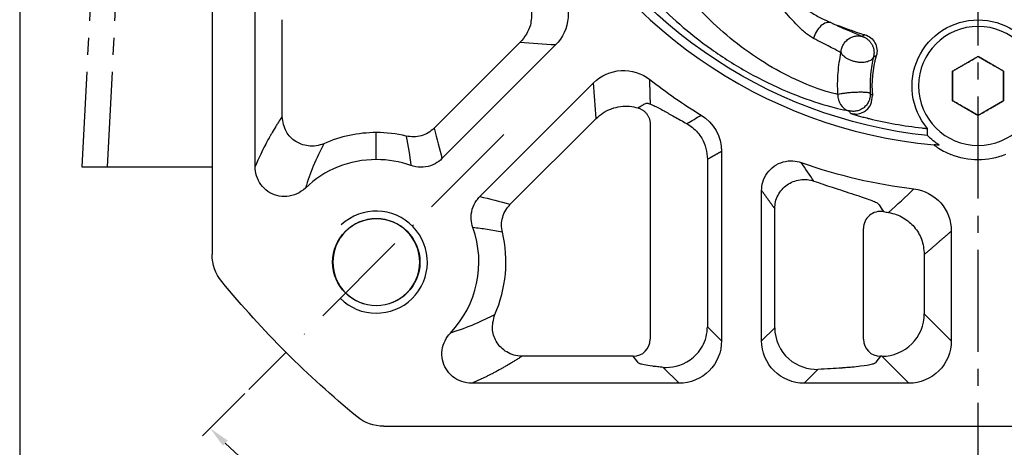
# Model space of a CAD drawing. Header units: millimetres. Extents: x 2026 to 3108, y 344 to 1109.
# Tile 3 of 18: x 2091 to 2206, y 714 to 764. Entities that reach past the tile are written whole.
import ezdxf

# ---------------------------------------------------------------- set-up
doc = ezdxf.new("R2010")
doc.units = ezdxf.units.MM
doc.linetypes.add('ACAD_ISO10W100', pattern=[18, 12, -3, 0, -3])
doc.linetypes.add('点画线', pattern=[18, 12, -2, 2, -2])
for name, color, linetype in [('6文字层', 3, 'Continuous'), ('7中心线层', 7, '点画线'), ('标注线', 7, 'Continuous')]:
    doc.layers.add(name, color=color, linetype=linetype)
for name, color, linetype, lineweight in [('中心线层', 7, 'ACAD_ISO10W100', 0), ('图框_外框线', 7, 'Continuous', 18), ('尺寸线', 7, 'Continuous', 25), ('粗实线', 7, 'Continuous', 40), ('细实线', 211, 'Continuous', 18)]:
    doc.layers.add(name, color=color, linetype=linetype, lineweight=lineweight)
doc.styles.add('工程字', font='gbenor.shx', dxfattribs={"bigfont": 'gbcbig.shx'})
doc.dimstyles.new('DIMSTYLE_17', dxfattribs={"dimtxt": 8, "dimasz": 12, "dimexe": 0.18, "dimexo": 1, "dimgap": 1, "dimtad": 1, "dimtih": 1, "dimtoh": 1, "dimdec": 3, "dimdsep": 46, "dimtxsty": 'Standard', "dimblk": '_FILLED', "dimblk1": '_FILLED', "dimblk2": '_FILLED', "dimcen": 0.09, "dimadec": 0, "dimazin": 0, "dimtol": 1, "dimtp": 0.1, "dimtm": 0.1, "dimtfac": 0.7, "dimtdec": 3, "dimtofl": 0, "dimtmove": 0, "dimatfit": 3, "dimldrblk": '_FILLED', "dimfxl": 1, "dimtolj": 1, "dimarcsym": 0})
doc.dimstyles.new('ISO-25', dxfattribs={"dimtxt": 2.5, "dimasz": 2.5, "dimexe": 1.25, "dimexo": 0.625, "dimtad": 1, "dimtxsty": 'Standard', "dimcen": 2.5, "dimadec": 0, "dimazin": 0, "dimtfac": 1, "dimtmove": 0, "dimatfit": 3, "dimfxl": 1, "dimarcsym": 0})
doc.dimstyles.new('ISO-25-1', dxfattribs={"dimtxt": 11, "dimasz": 5, "dimexe": 1.25, "dimexo": 1, "dimgap": 2, "dimtad": 1, "dimtoh": 1, "dimtxsty": '工程字', "dimcen": 2, "dimadec": 0, "dimazin": 0, "dimtfac": 1, "dimtmove": 0, "dimatfit": 3, "dimfxl": 1, "dimarcsym": 0})

# ---------------------------------------------------------------- blocks, each defined once
blk = doc.blocks.new('*D118')
at = {"layer": '6文字层', "color": 0, "lineweight": -2}
for p, q in [((2203.24, 804.21), (2203.24, 808.21)), ((2201.24, 806.21), (2205.24, 806.21)), ((2243.97, 672.43), (2233.82, 705.76)), ((2269.6, 672.43), (2243.97, 672.43))]:
    blk.add_line(p, q, dxfattribs=at)
at = {"layer": '6文字层', "color": 0}
blk.add_solid([(2234.62, 706), (2233.02, 705.52), (2232.36, 710.54)], dxfattribs=at)
at = {"layer": 'Defpoints', "color": 0}
for p in [(2174.11, 901.87), (2232.36, 710.54)]:
    blk.add_point(p, dxfattribs=at)
at = {"layer": '6文字层', "color": 0, "insert": (2258.35, 678.43), "char_height": 10, "attachment_point": 5, "style": '工程字'}
blk.add_mtext('∅200', dxfattribs=at)
blk = doc.blocks.new('*D119')
at = {"layer": '6文字层', "color": 0, "lineweight": -2}
for p, q in [((2117.1, 720.07), (2112.12, 715.09)), ((2203.24, 706.34), (2203.24, 677.35))]:
    blk.add_line(p, q, dxfattribs=at)
blk.add_arc((2203.24, 806.21), 127.61, 226.1225, 268.8775, dxfattribs=at)
at = {"layer": '6文字层', "color": 0}
for points in [[(2115.08, 714.52), (2114.5, 713.93), (2113, 715.97)], [(2200.73, 678.2), (2200.74, 679.04), (2203.24, 678.6)]]:
    blk.add_solid(points, dxfattribs=at)
at = {"layer": 'Defpoints', "color": 0}
for p in [(2203.24, 905.46), (2147.52, 750.49), (2117.54, 720.51), (2203.24, 706.96), (2139.43, 695.69)]:
    blk.add_point(p, dxfattribs=at)
at = {"layer": '6文字层', "color": 0, "insert": (2156.7, 693.85), "char_height": 10, "attachment_point": 5, "rotation": 337.5}
blk.add_mtext('45%%d', dxfattribs=at)
blk = doc.blocks.new('_FILLED')
at = {"color": 0, "linetype": 'ByBlock'}
blk.add_solid([(0, 0), (-1, 0.133), (-1, -0.133)], dxfattribs=at)
blk = doc.blocks.new('*D120')
at = {"layer": '6文字层', "color": 0, "lineweight": -2}
for p, q in [((2313.17, 905.88), (2292.88, 887.48)), ((2345.11, 905.88), (2313.17, 905.88)), ((2203.15, 806.21), (2203.33, 806.21)), ((2203.24, 806.12), (2203.24, 806.3))]:
    blk.add_line(p, q, dxfattribs=at)
at = {"layer": 'Defpoints', "color": 0}
for p in [(2288.43, 883.45), (2118.04, 728.96)]:
    blk.add_point(p, dxfattribs=at)
at = {"layer": '6文字层', "color": 0, "lineweight": -2, "xscale": 6, "yscale": 6, "zscale": 6, "rotation": 222.197620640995}
blk.add_blockref('_FILLED', (2288.43, 883.45), dxfattribs=at)
at = {"layer": '6文字层', "color": 0, "lineweight": 25, "insert": (2329.64, 913.75), "char_height": 10, "attachment_point": 5, "style": '工程字'}
blk.add_mtext('\\A1;\\A1;{\\H1.375x;∅230}', dxfattribs=at)

msp = doc.modelspace()

# ---------------------------------------------------------------- linework, layer by layer
at = {"layer": '7中心线层'}
for p, q in [((2203.2385, 706.9614), (2203.2385, 905.4569)), ((2104.0497, 865.7105), (2097.9402, 746.7078)), ((2107.0151, 865.7105), (2100.9056, 746.7078))]:
    msp.add_line(p, q, dxfattribs=at)
at = {"layer": '中心线层', "color": 0}
msp.add_line((2147.5158, 750.4864), (2117.5399, 720.5105), dxfattribs=at)
at = {"layer": '图框_外框线', "color": 3, "lineweight": 25}
msp.add_lwpolyline([(2090.6326, 356.5451), (3094.9905, 356.5451), (3094.9905, 1095.6495), (2090.6326, 1095.6495)], close=True, dxfattribs=at)
at = {"layer": '尺寸线'}
for p, q in [((2118.2942, 746.7378), (2118.2942, 766.1738)), ((2121.4649, 752.6166), (2121.4649, 763.9992)), ((2149.4081, 761.3224), (2139.3256, 751.24)), ((2153.5964, 761.0267), (2140.2368, 747.6671)), ((2144.6965, 743.2074), (2158.0561, 756.567)), ((2148.2694, 742.2963), (2158.3518, 752.3787)), ((2164.709, 751.7266), (2164.709, 726.4307)), ((2132.5278, 747.5542), (2132.5278, 750.7249)), ((2173.0909, 748.5235), (2173.0909, 726.2527)), ((2171.4324, 747.5992), (2171.4324, 727.9112)), ((2177.8038, 726.2527), (2177.8038, 743.9137)), ((2179.3391, 727.7879), (2179.3391, 741.7816)), ((2189.7681, 726.4307), (2189.7681, 739.4666)), ((2200.0874, 739.1578), (2200.0874, 726.2527)), ((2196.9168, 736.4052), (2196.9168, 729.4233)), ((2196.9168, 729.4233), (2200.0874, 726.2527)), ((2171.4324, 727.9112), (2173.0909, 726.2527)), ((2177.8038, 726.2527), (2179.3391, 727.7879)), ((2162.7117, 724.4355), (2149.646, 724.4355)), ((2163.2386, 723.7325), (2162.7117, 724.4355)), ((2191.7654, 724.4355), (2191.2384, 723.7325)), ((2191.9289, 724.4355), (2191.7654, 724.4355)), ((2195.0996, 721.2649), (2191.9289, 724.4355)), ((2168.1031, 721.2649), (2166.2371, 723.1308)), ((2184.4228, 722.896), (2182.7916, 721.2649)), ((2168.1031, 721.2649), (2143.7668, 721.2649)), ((2195.0996, 721.2649), (2182.7916, 721.2649))]:
    msp.add_line(p, q, dxfattribs=at)
at = {"layer": '尺寸线', "extrusion": (0, 0, -1)}
for centre, radius, start, end in [((-2203.2385, 806.2091), 56.1495, 276.074013, 333.925981), ((-2203.2385, 756.2091), 7.7689, 320.030892, 90), ((-2203.2385, 756.2091), 7.7689, 90, 219.969103), ((-2203.2385, 756.2091), 8.327, 303.198608, 315.520882)]:
    msp.add_arc(centre, radius, start, end, dxfattribs=at)
at = {"layer": '尺寸线'}
for centre, radius, start, end in [((2203.2385, 806.2091), 45.9459, 247.866697, 253.174509), ((2203.2385, 756.2091), 12.4759, 163.505729, 185.168534), ((2203.2385, 806.2091), 62.5557, 231.922965, 238.655052), ((2203.2385, 806.2091), 55.3372, 256.618356, 263.116866), ((2132.5278, 735.4985), 15.2264, 90, 113.860061), ((2132.5278, 735.4985), 15.2264, 76.627919, 90), ((2132.5278, 735.4985), 12.0557, 90, 133.706872), ((2132.5278, 735.4985), 12.0557, 70.303179, 90), ((2203.2385, 806.2091), 62.5557, 250.595478, 263.079123), ((2132.5278, 735.4985), 5.1, 90, 270), ((2132.5278, 735.4985), 5.1, 270, 90), ((2203.2385, 806.2091), 65.7264, 260.246095, 260.796965), ((2132.5278, 735.4985), 12.0557, 316.295697, 19.696814), ((2132.5278, 735.4985), 15.2264, 336.139919, 13.372071)]:
    msp.add_arc(centre, radius, start, end, dxfattribs=at)
for centre, major_axis, ratio, start_param, end_param in [((2185.1753, 761.7989), (0.8256, 1.8216), 0.59926623, 0.06542167, 1.83600601), ((2188.5695, 755.2163), (0.3363, 1.9715), 0.90413139, 1.72383658, 3.01879061), ((2191.7654, 739.4666), (1.6727, 1.0963), 0.99546089, 0.82265619, 2.55933382), ((2162.7117, 726.4307), (1.6004, 1.1995), 0.99620356, 4.07105403, 5.63819958), ((2191.7654, 726.4307), (1.6004, -1.1995), 0.99620356, 3.78657838, 5.35372393)]:
    msp.add_ellipse(centre, major_axis=major_axis, ratio=ratio, start_param=start_param, end_param=end_param, dxfattribs=at)
for points, knots in [([(2186.7565, 755.2163), (2186.1678, 755.3359), (2185.3203, 755.5661), (2183.2998, 756.2855), (2182.1228, 756.7789), (2179.6906, 758.0001), (2178.4189, 758.7365), (2175.9802, 760.3578), (2174.7929, 761.2542), (2172.6065, 763.0994), (2171.588, 764.0638), (2169.7923, 765.9326), (2168.9898, 766.8638), (2167.6997, 768.4991), (2167.1966, 769.2224), (2166.8608, 769.7953), (2166.8063, 769.8995), (2166.7738, 769.9766)], [0, 0, 0, 0, 0.13723004, 0.13723004, 0.27446008, 0.27446008, 0.41169012, 0.41169012, 0.54892015, 0.54892015, 0.68615019, 0.68615019, 0.82338023, 0.82338023, 0.96061027, 0.96061027, 1, 1, 1, 1]), ([(2177.2385, 769.545), (2178.0753, 768.835), (2179.4235, 767.6911), (2181.5665, 766.1337), (2183.2754, 765.0247), (2184.7983, 764.1638), (2185.5806, 763.8072), (2185.9278, 763.649)], [0, 0, 0, 0, 0.3103448, 0.50002332, 0.75013893, 0.8891038, 1, 1, 1, 1]), ([(2183.9053, 761.7989), (2183.7507, 761.8892), (2183.4308, 762.0763), (2182.8031, 762.5561), (2181.7408, 763.5429), (2180.3113, 765.1784), (2178.7114, 767.3031), (2177.7297, 768.7973), (2177.2385, 769.545)], [0, 0, 0, 0, 0.06067956, 0.1256159, 0.25082118, 0.49978375, 0.74972479, 1, 1, 1, 1]), ([(2163.495, 768.6802), (2163.3544, 768.7727), (2163.2829, 768.7914), (2163.2805, 768.6738), (2163.3665, 768.518), (2163.8534, 767.8283), (2164.4769, 767.0799), (2166.0737, 765.3866), (2167.0663, 764.4219), (2169.2863, 762.4858), (2170.5451, 761.4863), (2173.2463, 759.5736), (2174.7127, 758.6441), (2177.7246, 756.9623), (2179.2948, 756.1979), (2182.2978, 754.9291), (2183.7507, 754.4156), (2186.2448, 753.6653), (2187.2909, 753.4238), (2188.0173, 753.2969)], [0, 0, 0, 0, 0.05662819, 0.05662819, 0.11951965, 0.11951965, 0.24530255, 0.24530255, 0.37108546, 0.37108546, 0.49686837, 0.49686837, 0.62265128, 0.62265128, 0.74843418, 0.74843418, 0.87421709, 0.87421709, 1, 1, 1, 1]), ([(2147.3085, 767.8909), (2147.6102, 767.8668), (2148.2027, 767.8196), (2149.0035, 767.4793), (2149.6461, 767.0168), (2150.318, 766.2657), (2150.9002, 765.0144), (2150.7284, 763.9288), (2150.6379, 763.3572)], [0, 0, 0, 0, 0.13920522, 0.27341385, 0.39593505, 0.5019763, 0.73779974, 1, 1, 1, 1]), ([(2153.9958, 767.6297), (2154.746, 766.6717), (2155.126, 765.4598), (2154.9807, 763.0469), (2154.4566, 761.8873), (2153.5964, 761.0267)], [0, 0, 0, 0, 0.5, 0.5, 1, 1, 1, 1]), ([(2185.9278, 763.649), (2186.3258, 763.4703), (2187.1239, 763.1121), (2188.1315, 762.6793), (2188.9928, 762.3109), (2189.397, 762.1272), (2189.5986, 762.0355)], [0, 0, 0, 0, 0.25001996, 0.50131421, 0.75128651, 1, 1, 1, 1]), ([(2150.6379, 763.3572), (2150.5003, 762.9944), (2150.2149, 762.2415), (2149.6834, 761.6361), (2149.4081, 761.3224)], [0, 0, 0, 0, 0.48196769, 1, 1, 1, 1]), ([(2187.1259, 760.1271), (2186.9482, 760.2223), (2186.5892, 760.4143), (2185.8338, 760.7975), (2184.9459, 761.2467), (2184.2522, 761.6148), (2183.9053, 761.7989)], [0, 0, 0, 0, 0.24522029, 0.49508215, 0.7475037, 1, 1, 1, 1]), ([(2189.9391, 762.2301), (2190.4389, 762.0797), (2190.8745, 761.7242), (2191.3675, 760.8094), (2191.4249, 760.2516), (2191.2761, 759.7513)], [0, 0, 0, 0, 0.5, 0.5, 1, 1, 1, 1]), ([(2186.7555, 755.2163), (2186.7412, 755.6439), (2186.7128, 756.4931), (2186.7782, 757.7668), (2186.9149, 759.0027), (2187.0559, 759.7542), (2187.1259, 760.1271)], [0, 0, 0, 0, 0.25209236, 0.50073098, 0.75228368, 1, 1, 1, 1]), ([(2190.9349, 759.5969), (2190.8677, 759.288), (2190.7336, 758.6722), (2190.5915, 757.6035), (2190.5202, 756.4809), (2190.5482, 755.7286), (2190.5622, 755.3512)], [0, 0, 0, 0, 0.25089741, 0.50012556, 0.74924052, 1, 1, 1, 1]), ([(2158.0561, 756.567), (2158.9167, 757.4272), (2160.0739, 757.9506), (2162.4868, 758.097), (2163.7011, 757.7166), (2164.6591, 756.9664)], [0, 0, 0, 0, 0.5, 0.5, 1, 1, 1, 1]), ([(2188.284, 752.9825), (2188.5162, 752.9415), (2188.9672, 752.8618), (2189.6068, 753.0303), (2190.2086, 753.3978), (2190.7547, 754.0808), (2190.7928, 754.7331), (2190.8134, 755.0852)], [0, 0, 0, 0, 0.18232579, 0.35410361, 0.50108323, 0.73068955, 1, 1, 1, 1]), ([(2158.3518, 752.3787), (2158.6225, 752.6166), (2159.1689, 753.0969), (2160.1624, 753.5728), (2161.2165, 753.8294), (2162.2742, 753.8657), (2162.9425, 753.714), (2163.2673, 753.6402)], [0, 0, 0, 0, 0.2028058, 0.40931065, 0.61424831, 0.81254277, 1, 1, 1, 1]), ([(2163.2673, 753.6402), (2163.4329, 753.7479), (2163.7419, 753.9487), (2164.0504, 754.0877), (2164.1935, 754.1522)], [0, 0, 0, 0, 0.53617405, 1, 1, 1, 1]), ([(2164.1935, 754.1522), (2164.2227, 754.1843), (2164.28, 754.2473), (2164.5938, 754.1201), (2164.748, 754.0576)], [0, 0, 0, 0, 0.50876815, 1, 1, 1, 1]), ([(2164.748, 754.0576), (2164.8667, 754.0122), (2165.1049, 753.9212), (2165.6509, 753.6465), (2166.4322, 753.2252), (2167.5179, 752.6151), (2168.5147, 752.0591), (2169.0193, 751.7776)], [0, 0, 0, 0, 0.16523648, 0.33155318, 0.50149314, 0.74763429, 1, 1, 1, 1]), ([(2121.4649, 752.6166), (2121.3744, 752.4776), (2121.2629, 752.3055), (2121.0642, 751.9929), (2120.9928, 751.8796), (2120.8777, 751.695), (2120.8183, 751.5991), (2120.7454, 751.4805), (2120.7082, 751.4196), (2120.692, 751.3931), (2120.6812, 751.3753), (2120.6759, 751.3667), (2120.4911, 751.0628), (2120.3354, 750.7981), (2120.137, 750.4537), (2120.0767, 750.3477), (2119.9951, 750.2027), (2119.9565, 750.1337), (2119.9153, 750.0595), (2119.8957, 750.024), (2119.8874, 750.0092), (2119.882, 749.9994), (2119.8794, 749.9947), (2119.7878, 749.8286), (2119.6774, 749.6253), (2119.4132, 749.1228), (2119.2596, 748.8238), (2118.7341, 747.7492), (2118.4709, 747.151), (2118.2942, 746.7378)], [0, 0, 0, 0, 0.125, 0.125, 0.1875, 0.1875, 0.21875, 0.234375, 0.2421875, 0.24609375, 0.24609375, 0.25, 0.25, 0.375, 0.375, 0.4375, 0.4375, 0.46875, 0.484375, 0.4921875, 0.49609375, 0.49609375, 0.5, 0.5, 0.625, 0.625, 0.75, 0.75, 1, 1, 1, 1]), ([(2126.3687, 749.4235), (2126.0686, 749.3196), (2125.4759, 749.1143), (2124.5534, 749.1198), (2123.7348, 749.3222), (2122.7968, 749.803), (2121.7519, 750.8362), (2121.5658, 751.9909), (2121.4649, 752.6166)], [0, 0, 0, 0, 0.13774466, 0.27201545, 0.39525311, 0.50182624, 0.73006918, 1, 1, 1, 1]), ([(2188.284, 752.9825), (2188.447, 752.9316), (2188.7725, 752.8299), (2189.2844, 752.6753), (2189.7502, 752.5443), (2190.0918, 752.4572), (2190.266, 752.4141), (2190.3501, 752.3939), (2190.3966, 752.3825), (2190.4197, 752.3775), (2190.431, 752.3751)], [0, 0, 0, 0, 0.2524629, 0.5041972, 0.75158195, 0.88040594, 0.94162232, 0.97128181, 0.98585646, 1, 1, 1, 1]), ([(2139.3256, 751.24), (2139.1042, 751.049), (2138.6541, 750.6608), (2137.8172, 750.318), (2136.9248, 750.171), (2136.3379, 750.2655), (2136.0493, 750.312)], [0, 0, 0, 0, 0.24593702, 0.50001454, 0.75408478, 1, 1, 1, 1]), ([(2169.0193, 751.7776), (2169.2471, 751.6297), (2169.6995, 751.336), (2170.2897, 750.7466), (2170.8605, 749.9507), (2171.3306, 748.8944), (2171.3986, 748.0287), (2171.4324, 747.5992)], [0, 0, 0, 0, 0.17013387, 0.3377808, 0.50202863, 0.75292098, 1, 1, 1, 1]), ([(2196.6066, 751.2708), (2196.7091, 751.2584), (2196.8134, 751.247), (2196.9791, 751.2311), (2197.0458, 751.2253), (2197.1467, 751.2182), (2197.1855, 751.2159), (2197.2403, 751.2142), (2197.2597, 751.2141), (2197.2719, 751.2152), (2197.2769, 751.2171), (2197.2882, 751.2109), (2197.2845, 751.218)], [0, 0, 0, 0, 0.33955843, 0.33955843, 0.58034385, 0.58034385, 0.75624081, 0.75624081, 0.89660671, 0.89660671, 0.89660671, 1, 1, 1, 1]), ([(2126.3687, 749.4235), (2125.9445, 748.5789), (2125.1745, 747.0456), (2124.5005, 745.091), (2124.1978, 744.2132)], [0, 0, 0, 0, 0.55089175, 1, 1, 1, 1]), ([(2140.2368, 747.6671), (2140.0011, 747.4312), (2139.7288, 747.2271), (2139.0919, 746.8798), (2138.7104, 746.7493), (2137.9397, 746.6254), (2137.5402, 746.6292), (2137.1577, 746.6976), (2136.9653, 746.732), (2136.7751, 746.7828), (2136.5911, 746.8488)], [0, 0, 0, 0, 0.25429948, 0.25429948, 0.55446921, 0.55446921, 0.85193512, 0.85193512, 0.85193512, 1, 1, 1, 1]), ([(2177.8038, 743.9137), (2177.8031, 744.2404), (2177.8482, 744.5703), (2178.045, 745.2662), (2178.2211, 745.6345), (2178.6772, 746.2745), (2178.9614, 746.5567), (2179.5966, 747.0034), (2179.9562, 747.1746), (2180.7012, 747.3851), (2181.0965, 747.4275), (2181.8128, 747.3849), (2182.1434, 747.3175), (2182.4553, 747.2068)], [0, 0, 0, 0, 0.14689078, 0.14689078, 0.32604596, 0.32604596, 0.50178143, 0.50178143, 0.67657597, 0.67657597, 0.85118314, 0.85118314, 1, 1, 1, 1]), ([(2124.1976, 744.2133), (2123.9035, 743.9303), (2123.5572, 743.6939), (2122.8154, 743.356), (2122.4091, 743.2499), (2121.6121, 743.1888), (2121.2105, 743.2273), (2120.4645, 743.4327), (2120.1087, 743.5986), (2119.479, 744.0336), (2119.1971, 744.3093), (2118.7468, 744.9279), (2118.5718, 745.2787), (2118.3485, 745.9952), (2118.2929, 746.3686), (2118.2942, 746.7378)], [0, 0, 0, 0, 0.1500094, 0.1500094, 0.29987907, 0.29987907, 0.44372634, 0.44372634, 0.5838217, 0.5838217, 0.72449401, 0.72449401, 0.86466604, 0.86466604, 1, 1, 1, 1]), ([(2179.3391, 741.7816), (2179.3585, 742.0515), (2179.398, 742.6004), (2179.7034, 743.3807), (2180.1748, 744.0682), (2180.7845, 744.6088), (2181.5068, 744.9998), (2182.3128, 745.2127), (2183.1546, 745.2392), (2183.6825, 745.1022), (2183.9361, 745.0364)], [0, 0, 0, 0, 0.12259551, 0.24942132, 0.37663186, 0.50030565, 0.61848443, 0.75007321, 0.87999486, 1, 1, 1, 1]), ([(2183.9361, 745.0364), (2184.3053, 744.9076), (2185.043, 744.6505), (2186.0837, 744.3014), (2187.7062, 743.7676), (2189.6443, 743.1503), (2190.9464, 742.6793), (2191.5106, 742.3922), (2191.5673, 742.2885), (2191.5957, 742.2367)], [0, 0, 0, 0, 0.08345042, 0.16669945, 0.25047568, 0.49921752, 0.74856734, 0.8744375, 1, 1, 1, 1]), ([(2195.7006, 744.1092), (2196.9045, 743.9628), (2198.0509, 743.359), (2199.6343, 741.5654), (2200.0872, 740.3703), (2200.0874, 739.1578)], [0, 0, 0, 0, 0.5, 0.5, 1, 1, 1, 1]), ([(2143.8782, 739.5618), (2143.7656, 739.8757), (2143.6975, 740.209), (2143.6557, 740.9332), (2143.7007, 741.3339), (2143.9181, 742.0835), (2144.0923, 742.4429), (2144.3175, 742.7594), (2144.4309, 742.9188), (2144.5581, 743.0691), (2144.6965, 743.2074)], [0, 0, 0, 0, 0.25430005, 0.25430005, 0.55444306, 0.55444306, 0.85184666, 0.85184666, 0.85184666, 1, 1, 1, 1]), ([(2147.3414, 739.0199), (2147.2949, 739.3086), (2147.2004, 739.8954), (2147.3474, 740.7878), (2147.6901, 741.6247), (2148.0784, 742.0748), (2148.2694, 742.2963)], [0, 0, 0, 0, 0.24591522, 0.49998547, 0.75406299, 1, 1, 1, 1]), ([(2192.7267, 741.3288), (2193.0258, 741.2634), (2193.6199, 741.1335), (2194.4352, 740.7434), (2195.1472, 740.2446), (2195.9442, 739.4467), (2196.7265, 738.1838), (2196.8518, 737.0121), (2196.9168, 736.4052)], [0, 0, 0, 0, 0.13074191, 0.25959256, 0.3838006, 0.50102848, 0.74151952, 1, 1, 1, 1]), ([(2147.3414, 739.0199), (2146.745, 739.1316), (2145.6019, 739.3456), (2144.4358, 739.4918), (2143.8782, 739.5618)], [0, 0, 0, 0, 0.52174704, 1, 1, 1, 1]), ([(2149.646, 724.4355), (2149.329, 724.4619), (2148.7031, 724.5141), (2147.8611, 724.8931), (2147.1946, 725.4099), (2146.5318, 726.2294), (2145.9953, 727.5965), (2146.2922, 728.7271), (2146.4529, 729.3393)], [0, 0, 0, 0, 0.13795491, 0.27235107, 0.39560859, 0.50209029, 0.73039993, 1, 1, 1, 1]), ([(2191.9289, 724.4355), (2193.2382, 724.4381), (2194.5306, 724.9762), (2196.3761, 726.8217), (2196.9142, 728.1141), (2196.9168, 729.4233)], [0, 0, 0, 0, 0.5, 0.5, 1, 1, 1, 1]), ([(2166.2371, 723.1308), (2167.1794, 723.0803), (2168.3471, 723.2693), (2169.9555, 724.4044), (2170.4724, 724.9424), (2171.2136, 726.2895), (2171.4308, 727.0972), (2171.4324, 727.9112)], [0, 0, 0, 0, 0.5, 0.5, 0.75, 0.75, 1, 1, 1, 1]), ([(2179.3391, 727.7879), (2179.3418, 726.3906), (2179.9818, 725.0261), (2181.9763, 723.2568), (2183.2666, 722.8686), (2184.4228, 722.896)], [0, 0, 0, 0, 0.5, 0.5, 1, 1, 1, 1]), ([(2143.7668, 721.2649), (2143.3588, 721.2635), (2142.9451, 721.3318), (2142.1755, 721.5999), (2141.8085, 721.8039), (2141.1901, 722.3103), (2140.9262, 722.6156), (2140.5286, 723.2795), (2140.3858, 723.6455), (2140.2311, 724.3952), (2140.2177, 724.7892), (2140.3196, 725.5474), (2140.4354, 725.9217), (2140.769, 726.5941), (2140.987, 726.9026), (2141.2431, 727.1687)], [0, 0, 0, 0, 0.14997439, 0.14997439, 0.29981265, 0.29981265, 0.44367487, 0.44367487, 0.58382518, 0.58382518, 0.7244839, 0.7244839, 0.86459376, 0.86459376, 1, 1, 1, 1]), ([(2173.0909, 726.2527), (2173.0904, 724.9344), (2172.5568, 723.6433), (2170.7162, 721.8012), (2169.4214, 721.2654), (2168.1031, 721.2649)], [0, 0, 0, 0, 0.5, 0.5, 1, 1, 1, 1]), ([(2182.7916, 721.2649), (2181.4741, 721.2654), (2180.1837, 721.7984), (2178.3417, 723.6372), (2177.8043, 724.9351), (2177.8038, 726.2527)], [0, 0, 0, 0, 0.5, 0.5, 1, 1, 1, 1]), ([(2200.0874, 726.2527), (2200.0869, 724.9344), (2199.5533, 723.6433), (2197.7127, 721.8012), (2196.4179, 721.2654), (2195.0996, 721.2649)], [0, 0, 0, 0, 0.5, 0.5, 1, 1, 1, 1]), ([(2166.2371, 723.1308), (2165.9992, 723.1519), (2165.6619, 723.1846), (2165.3031, 723.2243), (2165.1567, 723.2416), (2165.0607, 723.2533), (2165.0142, 723.259), (2164.5916, 723.3128), (2164.2751, 723.3626), (2163.8899, 723.4398), (2163.721, 723.4789), (2163.5651, 723.5253), (2163.5071, 723.5453), (2163.4705, 723.5587), (2163.4529, 723.5655), (2163.3077, 723.6252), (2163.2416, 723.6786), (2163.2386, 723.7325)], [0, 0, 0, 0, 0.125, 0.1875, 0.21875, 0.21875, 0.25, 0.25, 0.5, 0.5, 0.625, 0.6875, 0.71875, 0.71875, 0.75, 0.75, 1, 1, 1, 1]), ([(2191.2384, 723.7325), (2191.2361, 723.691), (2191.1771, 723.6293), (2191.0111, 723.5583), (2190.9037, 723.523), (2190.844, 723.5054), (2190.8171, 723.4978), (2190.7989, 723.4928), (2190.7899, 723.4904), (2190.4691, 723.4049), (2190.0095, 723.3261), (2189.099, 723.2144), (2188.5959, 723.161), (2187.9253, 723.1032), (2187.569, 723.0754), (2187.3857, 723.0617), (2187.306, 723.056), (2187.2526, 723.0521), (2187.2249, 723.0501), (2186.3659, 722.9893), (2185.4405, 722.9386), (2184.4228, 722.896)], [0, 0, 0, 0, 0.125, 0.1875, 0.21875, 0.234375, 0.2421875, 0.2421875, 0.25, 0.25, 0.5, 0.5, 0.625, 0.6875, 0.71875, 0.734375, 0.7421875, 0.7421875, 0.75, 0.75, 1, 1, 1, 1])]:
    msp.add_open_spline(points, degree=3, knots=knots, dxfattribs=at)
for points, degree in [([(2153.5964, 761.0267), (2152.2153, 761.1103), (2150.8192, 761.2088), (2149.4081, 761.3224)], 3), ([(2191.2761, 759.7513), (2191.163, 759.7007), (2191.0493, 759.6493), (2190.9349, 759.5969)], 3), ([(2203.2385, 759.6741), (2200.2385, 757.942)], 1), ([(2200.2385, 757.942), (2203.2385, 759.6741)], 1), ([(2206.2385, 757.942), (2203.2385, 759.6741)], 1), ([(2203.2385, 759.6741), (2206.2385, 757.942)], 1), ([(2200.2385, 757.942), (2200.2385, 754.4762)], 1), ([(2200.2385, 754.4762), (2200.2385, 757.942)], 1), ([(2206.2385, 754.4762), (2206.2385, 757.942)], 1), ([(2206.2385, 757.942), (2206.2385, 754.4762)], 1), ([(2158.3518, 752.3787), (2158.2382, 753.7898), (2158.1397, 755.1859), (2158.0561, 756.567)], 3), ([(2164.748, 754.0576), (2164.7109, 755.022), (2164.6811, 755.9915), (2164.6591, 756.9664)], 3), ([(2190.8134, 755.0852), (2190.7286, 755.1736), (2190.6449, 755.2623), (2190.5622, 755.3512)], 3), ([(2200.2385, 754.4762), (2203.2385, 752.7441)], 1), ([(2203.2385, 752.7441), (2200.2385, 754.4762)], 1), ([(2203.2385, 752.7441), (2206.2385, 754.4762)], 1), ([(2206.2385, 754.4762), (2203.2385, 752.7441)], 1), ([(2188.0173, 753.2969), (2188.1049, 753.1921), (2188.1938, 753.0873), (2188.284, 752.9825)], 3), ([(2169.0193, 751.7776), (2169.5858, 752.114), (2170.1453, 752.4493), (2170.6977, 752.7834)], 3), ([(2170.6977, 752.7834), (2172.166, 751.8894), (2173.0912, 750.2425), (2173.0909, 748.5235)], 3), ([(2139.3256, 751.24), (2139.6762, 750.0022), (2139.9799, 748.8112), (2140.2368, 747.6671)], 3), ([(2197.2972, 750.3748), (2197.2804, 750.6574), (2197.2764, 750.9387), (2197.2845, 751.2186)], 3), ([(2136.0493, 750.312), (2136.2721, 749.1726), (2136.4587, 748.0186), (2136.5911, 746.8487)], 3), ([(2198.6791, 749.2413), (2198.4713, 749.2591), (2198.2635, 749.2769), (2198.0557, 749.2946)], 3), ([(2183.9361, 745.0364), (2183.4415, 745.7483), (2182.9479, 746.4714), (2182.4553, 747.2068)], 3), ([(2192.7267, 741.3288), (2193.7455, 742.2608), (2194.7368, 743.1879), (2195.7006, 744.1092)], 3), ([(2144.6965, 743.2074), (2145.8406, 742.9506), (2147.0315, 742.6469), (2148.2694, 742.2963)], 3), ([(2191.5957, 742.2367), (2191.7638, 741.9694), (2191.933, 741.7015), (2192.1034, 741.4329)], 3), ([(2146.4529, 729.3393), (2144.9485, 728.5573), (2143.323, 727.8211), (2141.2431, 727.1687)], 3), ([(2149.646, 724.4355), (2146.7061, 722.5213), (2143.7668, 721.2648)], 2)]:
    msp.add_open_spline(points, degree=degree, dxfattribs=at)
for points, weights, degree in [([(2187.126, 760.1271), (2187.261, 762.7054), (2189.5986, 762.0355)], [1, 0.608346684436, 1], 2), ([(2189.9391, 762.2301), (2189.8247, 762.1652), (2189.7112, 762.1004), (2189.5986, 762.0355)], [0.999999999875, 0.999999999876, 0.999999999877, 0.999999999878], 3), ([(2189.5986, 762.0355), (2191.0019, 761.5981), (2191.0052, 760.1271)], [1, 0.770628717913, 0.915495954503], 2), ([(2190.9349, 759.5969), (2189.3902, 755.3497), (2187.126, 760.1271)], [1, 0.235566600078, 1], 2), ([(2191.0052, 760.1271), (2191.0058, 759.8572), (2190.9349, 759.5969)], [0.915495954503, 0.948207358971, 1], 2), ([(2186.7565, 755.2163), (2190.0808, 756.3503), (2190.5622, 755.3512)], [1, 0.243858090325, 1], 2), ([(2190.5662, 755.2163), (2190.5555, 752.5775), (2188.0173, 753.2969)], [0.966891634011, 0.592995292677, 1], 2), ([(2190.5622, 755.3512), (2190.5665, 755.2838), (2190.5662, 755.2163)], [1, 0.98274395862, 0.966891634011], 2), ([(2163.2673, 753.6402), (2164.7032, 753.2195), (2164.709, 751.7266)], [1, 0.800584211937, 1], 2), ([(2171.4324, 747.5992), (2171.9852, 747.9048), (2172.5381, 748.2129), (2173.0909, 748.5235)], [0.999999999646, 0.999999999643, 0.99999999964, 0.999999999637], 3), ([(2177.8038, 743.9137), (2178.3155, 743.1909), (2178.8272, 742.4807), (2179.3391, 741.7816)], [0.999999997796, 0.999999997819, 0.999999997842, 0.999999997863], 3), ([(2196.9168, 736.4052), (2197.9737, 737.3047), (2199.0306, 738.2215), (2200.0874, 739.1578)], [0.999999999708, 0.999999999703, 0.999999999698, 0.999999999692], 3)]:
    msp.add_rational_spline(points, weights, degree=degree, dxfattribs=at)
at = {"layer": '标注线'}
msp.add_line((2097.9402, 746.7078), (2113.2385, 746.7078), dxfattribs=at)
at = {"layer": '粗实线', "color": 0, "lineweight": 30}
for p, q in [((2113.2385, 876.0309), (2113.2385, 736.3874)), ((2133.4168, 716.2091), (2273.0602, 716.2091))]:
    msp.add_line(p, q, dxfattribs=at)
msp.add_circle((2132.5278, 735.4985), 5.125, dxfattribs=at)
for centre, radius, start, end in [((2203.2385, 806.2091), 57.15, 205.203154, 264.796853), ((2203.2385, 756.2091), 7, 90, 270), ((2203.2385, 756.2091), 7, 270, 90)]:
    msp.add_arc(centre, radius, start, end, dxfattribs=at)
at = {"layer": '粗实线', "color": 0, "lineweight": 30, "extrusion": (0, 0, -1)}
for centre, radius, start, end in [((-2203.2385, 756.2091), 8.6762, 270, 291.697775), ((-2203.2385, 756.2091), 8.6762, 248.302219, 270), ((-2203.2385, 806.2091), 115, 309.40029, 320.59971)]:
    msp.add_arc(centre, radius, start, end, dxfattribs=at)
at = {"layer": '粗实线', "color": 0, "lineweight": 30}
msp.add_open_spline([(2198.056, 749.2946), (2198.0484, 749.2968), (2198.0563, 749.2889), (2198.081, 749.2654), (2198.1011, 749.2481), (2198.1655, 749.1954), (2198.2177, 749.1548), (2198.3707, 749.0413), (2198.4838, 748.9624), (2198.8306, 748.7361), (2199.0859, 748.5883), (2199.5685, 748.3438), (2199.798, 748.2403), (2200.0308, 748.1477)], degree=3, knots=[0, 0, 0, 0, 0.06599915, 0.06599915, 0.13159459, 0.13159459, 0.23307734, 0.23307734, 0.40019083, 0.40019083, 0.72453243, 0.72453243, 1, 1, 1, 1], dxfattribs=at)
for points in [[(2114.3745, 733.2147), (2113.6429, 734.1054), (2113.2385, 735.2348), (2113.2385, 736.3874)], [(2133.4168, 716.2091), (2132.2641, 716.2091), (2131.1348, 716.6135), (2130.2441, 717.3451)]]:
    msp.add_open_spline(points, degree=3, dxfattribs=at)
at = {"layer": '细实线', "color": 0, "lineweight": -2}
msp.add_arc((2132.5278, 735.4985), 6, 224.999945, 133.280872, dxfattribs=at)

# ---------------------------------------------------------------- dimensions: what is measured, and where the dimension line sits
at = {"layer": '6文字层', "lineweight": 25}
dim = msp.add_diameter_dim_2p(p1=(2118.0428, 728.9648), p2=(2288.4343, 883.4535), text='\\A1;{\\H1.375x;<>}', dimstyle='DIMSTYLE_17', override={"dimtxt": 10, "dimasz": 6, "dimgap": 1, "dimtxsty": '工程字', "dimtol": 0, "dimldrblk": '_FILLED'}, dxfattribs=at)
dim.commit()
dim.dimension.update_dxf_attribs({"geometry": '*D120', "text_midpoint": (2329.6388, 905.8765), "dimtype": 163})
at = {"layer": '6文字层'}
dim = msp.add_angular_dim_2l(base=(2139.4319, 695.6928), line1=((2147.5158, 750.4864), (2117.5399, 720.5105)), line2=((2203.2385, 905.4569), (2203.2385, 706.9614)), dimstyle='ISO-25', override={"dimtxt": 10, "dimgap": 1}, dxfattribs=at)
dim.commit()
dim.dimension.update_dxf_attribs({"geometry": '*D119', "text_midpoint": (2156.6991, 693.8532)})
dim = msp.add_diameter_dim_2p(p1=(2174.114, 901.874), p2=(2232.363, 710.5443), dimstyle='ISO-25-1', override={"dimtxt": 10, "dimgap": 1, "dimtxsty": '工程字', "dimse2": 1, "dimsd2": 1, "dimtofl": 0, "dimatfit": 0}, dxfattribs=at)
dim.commit()
dim.dimension.update_dxf_attribs({"geometry": '*D118', "text_midpoint": (2258.3453, 672.43), "dimtype": 163})

doc.saveas('drawing.dxf')
